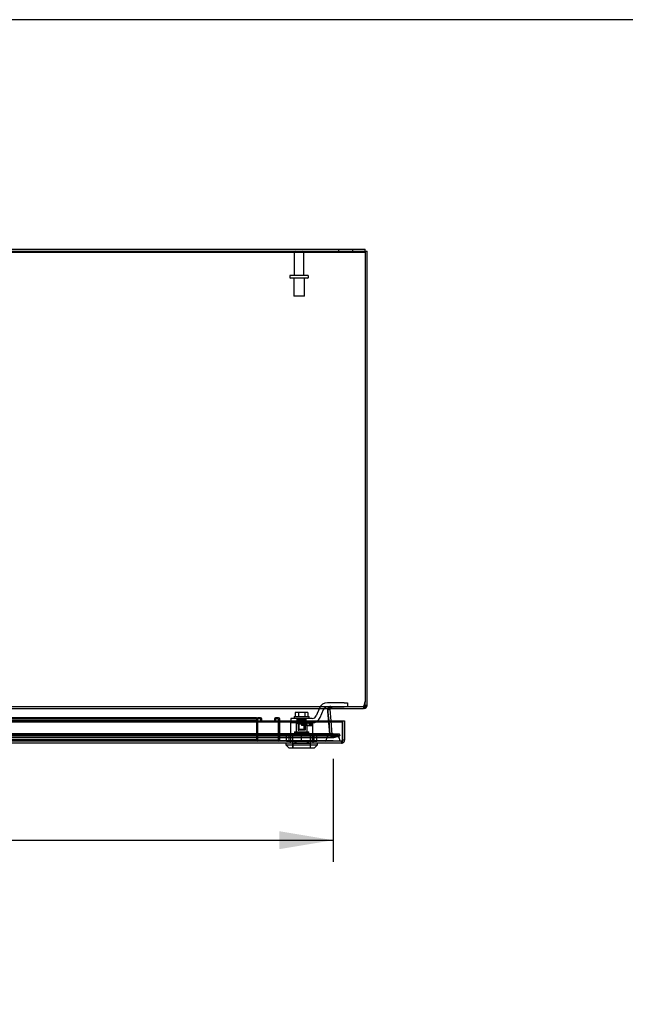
# Model space of a CAD drawing. Header units: inches. Extents: x 1 to 299, y -2 to 199.
# Tile 17 of 26: x 84 to 105, y 165 to 199. Entities that reach past the tile are written whole.
import ezdxf
from ezdxf.enums import TextEntityAlignment as Align
from ezdxf.lldxf.tags import DXFTag

# ---------------------------------------------------------------- set-up
doc = ezdxf.new("R2010")
doc.units = ezdxf.units.IN
doc.header["$MEASUREMENT"] = 0
for name, color, linetype in [('COM70220', 7, 'Continuous'), ('COM70708-4', 7, 'Continuous'), ('COM70709-12', 7, 'Continuous'), ('COM70710-7', 7, 'Continuous'), ('COM70711-4', 7, 'Continuous'), ('COM70712-12', 7, 'Continuous'), ('COM70714-1', 7, 'Continuous'), ('COM70714-4', 7, 'Continuous'), ('Default', 7, 'Continuous'), ('LOK10031', 7, 'Continuous'), ('LOK10031_CAM', 7, 'Continuous'), ('LOK10031_INSERT', 7, 'Continuous'), ('LOK10031_NUT', 7, 'Continuous'), ('LOK10031_SC', 7, 'Continuous'), ('STD26089', 7, 'Continuous')]:
    doc.layers.add(name, color=color, linetype=linetype)
doc.styles.add('SEACAD_Times_New_Roman', font='times.ttf')
tags = doc.linetypes.add('HIDDEN2', pattern=[0.1875, 0.125, -0.0625]).pattern_tags.tags
tags[6:7] = [DXFTag(74, 4), DXFTag(75, 0), DXFTag(340, '0'), DXFTag(46, 0.0), DXFTag(50, 0.0), DXFTag(44, 0.0), DXFTag(45, 0.0)]
tags[4:5] = [DXFTag(74, 4), DXFTag(75, 0), DXFTag(340, '0'), DXFTag(46, 0.0), DXFTag(50, 0.0), DXFTag(44, 0.0), DXFTag(45, 0.0)]
doc.dimstyles.new('HAMMOND_(STH_-_300x200)', dxfattribs={"dimtxt": 1.5, "dimasz": 1.875, "dimexe": 0.75, "dimexo": 0.75, "dimgap": 0.375, "dimtad": 0, "dimtih": 1, "dimtoh": 1, "dimzin": 0, "dimdsep": 46, "dimtxsty": 'SEACAD_Times_New_Roman', "dimblk1": '_SE_FILLED', "dimblk2": '_SE_FILLED', "dimsah": 1, "dimcen": 0.75, "dimadec": 0, "dimazin": 0, "dimtfac": 0.8, "dimtofl": 0, "dimtmove": 0, "dimatfit": 3, "dimfxl": 1, "dimtolj": 1, "dimtzin": 0, "dimarcsym": 0})

# ---------------------------------------------------------------- blocks, each defined once
blk = doc.blocks.new('SE3')
at = {"layer": 'COM70220', "color": 7, "linetype": 'HIDDEN2'}
for p, q in [((94.319, 174.04), (61.2, 174.04)), ((94.569, 174.04), (94.319, 174.04)), ((94.319, 173.794), (61.2, 173.794)), ((94.319, 173.792), (61.2, 173.792)), ((94.319, 173.791), (61.2, 173.791)), ((94.569, 173.794), (94.319, 173.794)), ((94.818, 173.792), (94.319, 173.792)), ((94.818, 173.791), (94.319, 173.791)), ((94.32, 173.792), (94.569, 173.794)), ((94.32, 173.791), (94.32, 173.792)), ((94.569, 173.794), (94.818, 173.792)), ((94.818, 173.792), (94.818, 173.791))]:
    blk.add_line(p, q, dxfattribs=at)
blk.add_arc((94.569, 173.79), 0.25, 0, 180, dxfattribs=at)
at = {"layer": 'COM70708-4', "color": 7, "linetype": 'Continuous'}
for p, q in [((59.868, 190.928), (95.688, 190.928)), ((59.868, 190.856), (95.688, 190.856)), ((95.688, 190.856), (95.688, 190.928))]:
    blk.add_line(p, q, dxfattribs=at)
at = {"layer": 'COM70708-4', "color": 7, "linetype": 'HIDDEN2'}
for p, q in [((94.76, 190.928), (94.76, 190.856)), ((95.26, 190.856), (95.26, 190.928))]:
    blk.add_line(p, q, dxfattribs=at)
at = {"layer": 'COM70709-12', "color": 7, "linetype": 'HIDDEN2'}
for p, q in [((59.832, 190.858), (95.688, 190.858)), ((59.884, 175), (95.636, 175)), ((94.517, 175), (94.517, 174.928)), ((95.626, 175), (95.626, 174.928)), ((95.636, 175), (95.636, 174.928)), ((95.65, 175.021), (95.688, 175.173)), ((95.65, 175.021), (95.65, 174.991)), ((94.389, 174.851), (94.389, 174.845)), ((94.391, 174.825), (94.391, 174.831)), ((94.456, 174.043), (94.391, 174.825)), ((94.396, 174.892), (94.396, 174.892)), ((94.456, 174.049), (94.419, 174.491)), ((60.732, 174.047), (94.788, 174.047)), ((60.732, 173.977), (94.788, 173.977)), ((60.958, 173.991), (94.562, 173.991)), ((94.456, 174.043), (94.456, 174.049)), ((94.482, 174.024), (94.456, 174.049)), ((94.482, 174.017), (94.456, 174.043)), ((94.482, 174.024), (94.482, 174.017)), ((94.788, 174.047), (94.576, 173.992)), ((94.576, 173.992), (94.576, 173.923)), ((94.788, 173.977), (94.576, 173.923)), ((94.788, 173.977), (94.788, 174.047)), ((60.958, 173.919), (94.562, 173.919))]:
    blk.add_line(p, q, dxfattribs=at)
at = {"layer": 'COM70709-12', "color": 7, "linetype": 'Continuous'}
for p, q in [((59.832, 190.827), (95.688, 190.827)), ((95.688, 190.847), (95.688, 190.827)), ((95.688, 190.827), (95.688, 175.143)), ((95.65, 174.991), (95.688, 175.143)), ((59.884, 174.928), (95.636, 174.928)), ((94.419, 174.491), (94.391, 174.831)), ((94.395, 174.889), (94.395, 174.883))]:
    blk.add_line(p, q, dxfattribs=at)
for centre, end_param in [((94.517, 174.851), 3.297963), ((94.517, 174.845), 3.116916)]:
    blk.add_ellipse(centre, major_axis=(0.128, 0), ratio=0.996195, start_param=2.838142, end_param=end_param, dxfattribs=at)
at = {"layer": 'COM70709-12', "color": 7, "linetype": 'HIDDEN2'}
blk.add_ellipse((94.517, 174.845), major_axis=(0.128, 0), ratio=0.996195, start_param=3.116916, end_param=3.297963, dxfattribs=at)
for points, knots in [([(94.395, 174.883), (94.397, 174.896), (94.399, 174.908), (94.405, 174.932), (94.409, 174.942), (94.417, 174.961), (94.421, 174.969), (94.431, 174.981), (94.436, 174.986), (94.446, 174.993), (94.452, 174.995), (94.464, 174.998), (94.47, 174.999), (94.483, 175), (94.49, 175), (94.503, 175), (94.51, 175), (94.517, 175)], [0, 0, 0, 0, 0.125, 0.125, 0.25, 0.25, 0.375, 0.375, 0.5, 0.5, 0.625, 0.625, 0.75, 0.75, 0.875, 0.875, 1, 1, 1, 1]), ([(95.636, 175), (95.638, 175), (95.639, 175.001), (95.641, 175.003), (95.642, 175.004), (95.645, 175.008), (95.646, 175.01), (95.648, 175.015), (95.649, 175.018), (95.65, 175.021)], [0, 0, 0, 0, 0.25, 0.25, 0.5, 0.5, 0.75, 0.75, 1, 1, 1, 1]), ([(94.482, 174.024), (94.49, 174.019), (94.498, 174.013), (94.513, 174.004), (94.521, 174), (94.537, 173.994), (94.545, 173.992), (94.56, 173.991), (94.568, 173.991), (94.576, 173.992)], [0, 0, 0, 0, 0.25, 0.25, 0.5, 0.5, 0.75, 0.75, 1, 1, 1, 1]), ([(94.482, 174.017), (94.49, 174.002), (94.498, 173.987), (94.513, 173.959), (94.521, 173.947), (94.537, 173.929), (94.545, 173.923), (94.553, 173.921)], [0, 0, 0, 0, 0.25, 0.25, 0.5, 0.5, 0.75, 0.75, 0.75, 0.75])]:
    blk.add_open_spline(points, degree=3, knots=knots, dxfattribs=at)
at = {"layer": 'COM70709-12', "color": 7, "linetype": 'Continuous'}
for points, knots in [([(95.636, 174.928), (95.639, 174.928), (95.641, 174.934), (95.646, 174.956), (95.648, 174.972), (95.65, 174.991)], [0, 0, 0, 0, 0.5, 0.5, 1, 1, 1, 1]), ([(94.395, 174.889), (94.395, 174.89), (94.397, 174.893), (94.398, 174.896), (94.401, 174.899), (94.403, 174.902), (94.406, 174.905), (94.408, 174.908), (94.411, 174.911), (94.414, 174.913), (94.418, 174.916), (94.421, 174.918), (94.425, 174.919), (94.429, 174.921), (94.433, 174.922), (94.437, 174.924), (94.445, 174.926), (94.458, 174.927), (94.475, 174.928), (94.49, 174.928), (94.503, 174.928), (94.512, 174.928), (94.517, 174.928)], [0, 0, 0, 0, 0.026796, 0.053991, 0.081615, 0.109696, 0.138256, 0.167315, 0.196889, 0.226991, 0.257626, 0.288795, 0.320494, 0.352717, 0.385455, 0.418697, 0.452431, 0.582869, 0.718703, 0.811509, 0.905464, 1, 1, 1, 1])]:
    blk.add_open_spline(points, degree=3, knots=knots, dxfattribs=at)
at = {"layer": 'COM70709-12', "color": 7, "linetype": 'HIDDEN2'}
blk.add_open_spline([(94.562, 173.919), (94.567, 173.919), (94.571, 173.92), (94.576, 173.923)], degree=3, dxfattribs=at)
at = {"layer": 'COM70710-7', "color": 7, "linetype": 'HIDDEN2'}
for p, q in [((94.429, 174.921), (94.429, 174.979)), ((94.435, 174.923), (94.435, 174.983)), ((94.386, 174.883), (94.388, 174.901)), ((94.462, 174.02), (94.386, 174.889)), ((94.387, 174.892), (94.387, 174.892)), ((94.388, 174.895), (94.388, 174.901)), ((60.737, 174.043), (94.783, 174.043)), ((60.737, 173.974), (94.783, 173.974)), ((60.958, 173.987), (94.57, 173.987)), ((94.462, 174.02), (94.462, 174.014)), ((94.466, 173.998), (94.462, 174.014)), ((94.509, 173.994), (94.466, 174.015)), ((94.466, 174.015), (94.466, 173.998)), ((94.515, 173.992), (94.509, 173.994)), ((94.509, 173.994), (94.509, 173.934)), ((94.57, 173.987), (94.515, 173.992)), ((94.515, 173.992), (94.515, 173.93)), ((94.579, 173.989), (94.579, 173.919)), ((94.783, 173.974), (94.579, 173.919)), ((94.783, 174.043), (94.783, 173.974)), ((60.951, 173.915), (94.57, 173.915)), ((94.515, 173.93), (94.509, 173.934))]:
    blk.add_line(p, q, dxfattribs=at)
at = {"layer": 'COM70710-7', "color": 7, "linetype": 'Continuous'}
blk.add_line((95.686, 175.026), (95.686, 175.006), dxfattribs=at)
at = {"layer": 'COM70710-7', "color": 7, "linetype": 'HIDDEN2'}
blk.add_arc((94.529, 174.716), 0.228, 116.0219, 128.2776, dxfattribs=at)
blk.add_open_spline([(95.686, 175.006), (95.683, 174.995), (95.68, 174.984), (95.675, 174.965), (95.672, 174.957), (95.666, 174.943), (95.663, 174.938), (95.658, 174.93), (95.655, 174.928), (95.652, 174.928)], degree=3, knots=[0, 0, 0, 0, 0.25, 0.25, 0.5, 0.5, 0.75, 0.75, 1, 1, 1, 1], dxfattribs=at)
at = {"layer": 'COM70711-4', "color": 7, "linetype": 'Continuous'}
for p, q in [((95.688, 190.856), (95.76, 190.856)), ((95.688, 190.847), (95.688, 190.856)), ((95.76, 175.036), (95.76, 190.856)), ((95.652, 174.998), (95.652, 174.928)), ((95.688, 175.036), (95.688, 175.143)), ((95.688, 175.036), (95.76, 175.036)), ((94.389, 174.847), (94.39, 174.834)), ((94.394, 174.796), (94.42, 174.491)), ((94.458, 174.889), (94.395, 174.884)), ((94.458, 174.889), (94.492, 174.491)), ((94.472, 174.921), (94.467, 174.927)), ((94.474, 174.923), (94.47, 174.928)), ((94.474, 174.923), (94.472, 174.921)), ((95.652, 174.928), (95.636, 174.928))]:
    blk.add_line(p, q, dxfattribs=at)
at = {"layer": 'COM70711-4', "color": 7, "linetype": 'HIDDEN2'}
for p, q in [((94.435, 174.983), (94.429, 174.979)), ((94.467, 174.927), (94.429, 174.979)), ((94.47, 174.928), (94.435, 174.983)), ((94.493, 174.928), (94.493, 175)), ((95.652, 175), (95.636, 175)), ((95.652, 175), (95.652, 174.998)), ((95.687, 175.026), (95.756, 175.006)), ((94.458, 174.895), (94.386, 174.901)), ((94.395, 174.884), (94.386, 174.883)), ((94.386, 174.883), (94.389, 174.847)), ((94.39, 174.834), (94.394, 174.796)), ((94.42, 174.491), (94.462, 174.016)), ((94.492, 174.491), (94.533, 174.022)), ((94.533, 174.022), (94.462, 174.016)), ((94.534, 174.02), (94.462, 174.014)), ((94.462, 174.016), (94.462, 174.014)), ((94.535, 174.015), (94.465, 173.998)), ((94.549, 173.994), (94.509, 173.934)), ((94.533, 174.022), (94.534, 174.02)), ((94.549, 173.994), (94.57, 173.987)), ((94.57, 173.987), (94.579, 173.989)), ((94.57, 173.987), (94.57, 173.915)), ((94.579, 173.989), (94.783, 174.043)), ((94.579, 173.989), (94.597, 173.919)), ((94.597, 173.919), (94.802, 173.974)), ((94.783, 174.043), (94.802, 173.974)), ((94.57, 173.915), (94.597, 173.919))]:
    blk.add_line(p, q, dxfattribs=at)
for centre, radius, start, end in [((94.493, 174.892), 0.108, 126.8349, 185), ((94.493, 174.892), 0.108, 90, 122.7769), ((94.57, 174.023), 0.108, 185.0001, 235.7898), ((94.57, 174.023), 0.036, 185, 235.7899), ((94.57, 174.023), 0.108, 235.7899, 270)]:
    blk.add_arc(centre, radius, start, end, dxfattribs=at)
at = {"layer": 'COM70711-4', "color": 7, "linetype": 'Continuous'}
for centre, radius, start, end in [((95.652, 175.036), 0.108, 270, 0), ((95.652, 175.036), 0.036, 270, 0), ((94.493, 174.892), 0.036, 126.8349, 185)]:
    blk.add_arc(centre, radius, start, end, dxfattribs=at)
at = {"layer": 'COM70712-12', "color": 7, "linetype": 'Continuous'}
for p, q in [((60.617, 174.491), (94.903, 174.491)), ((60.617, 174.46), (94.903, 174.46)), ((94.903, 174.491), (94.903, 173.826)), ((94.903, 174.491), (94.975, 174.491)), ((94.903, 174.491), (94.903, 174.46)), ((94.903, 173.781), (94.903, 174.46)), ((94.975, 174.491), (94.975, 173.826)), ((94.867, 173.718), (60.653, 173.718)), ((94.903, 173.725), (94.903, 173.826)), ((94.975, 173.826), (94.903, 173.826)), ((94.903, 173.725), (94.903, 173.825)), ((94.903, 173.781), (94.903, 173.723)), ((94.903, 173.725), (94.903, 173.725))]:
    blk.add_line(p, q, dxfattribs=at)
at = {"layer": 'COM70712-12', "color": 7, "linetype": 'HIDDEN2'}
for p, q in [((94.867, 173.79), (60.653, 173.79)), ((93.079, 173.79), (93.079, 173.788)), ((93.276, 173.79), (93.276, 173.718)), ((93.673, 173.79), (93.673, 173.718)), ((93.87, 173.79), (93.87, 173.788)), ((94.867, 173.79), (94.867, 173.718))]:
    blk.add_line(p, q, dxfattribs=at)
blk.add_arc((94.867, 173.826), 0.036, 270, 357.3202, dxfattribs=at)
at = {"layer": 'COM70712-12', "color": 7, "linetype": 'Continuous'}
for radius, start, end in [(0.108, 270, 289.4491), (0.036, 357.3202, 0), (0.108, 289.4712, 0)]:
    blk.add_arc((94.867, 173.826), radius, start, end, dxfattribs=at)
at = {"layer": 'COM70712-12', "color": 7, "linetype": 'HIDDEN2'}
blk.add_ellipse((94.867, 173.826), major_axis=(0.0396, 0), ratio=0.908294, start_param=4.712389, end_param=5.846853, dxfattribs=at)
at = {"layer": 'COM70712-12', "color": 7, "linetype": 'Continuous'}
blk.add_ellipse((94.867, 173.826), major_axis=(0.119, 0), ratio=0.908294, start_param=4.712389, end_param=5.019287, dxfattribs=at)
at = {"layer": 'COM70714-1', "color": 7, "linetype": 'HIDDEN2'}
for p, q in [((91.902, 174.603), (62.339, 174.603)), ((91.902, 174.563), (62.339, 174.563)), ((91.902, 174.509), (62.339, 174.509)), ((91.902, 174.603), (91.902, 174.56)), ((91.902, 174.56), (91.902, 173.833)), ((91.902, 173.83), (62.339, 173.83)), ((91.902, 173.833), (91.902, 173.79))]:
    blk.add_line(p, q, dxfattribs=at)
at = {"layer": 'COM70714-4', "color": 7, "linetype": 'HIDDEN2'}
for p, q in [((91.902, 174.56), (91.902, 173.833)), ((91.942, 174.56), (91.942, 173.833)), ((92.047, 174.603), (91.945, 174.603)), ((92.047, 174.563), (91.945, 174.563)), ((92.05, 174.509), (92.05, 174.56)), ((92.09, 174.509), (92.05, 174.509)), ((92.09, 174.509), (92.09, 174.56)), ((92.527, 174.56), (92.527, 174.509)), ((92.527, 174.509), (92.567, 174.509)), ((92.567, 174.56), (92.567, 174.509)), ((92.672, 174.603), (92.57, 174.603)), ((92.672, 174.563), (92.57, 174.563)), ((92.675, 173.833), (92.675, 174.56)), ((92.715, 173.833), (92.715, 174.56)), ((91.945, 173.83), (92.672, 173.83))]:
    blk.add_line(p, q, dxfattribs=at)
for centre, radius, start, end in [((91.945, 174.56), 0.043, 90, 180), ((91.945, 174.56), 0.003, 90, 180), ((92.047, 174.56), 0.043, 0, 90), ((92.047, 174.56), 0.003, 0, 90), ((92.57, 174.56), 0.043, 90, 180), ((92.57, 174.56), 0.003, 90, 180), ((92.672, 174.56), 0.043, 0, 90), ((92.672, 174.56), 0.003, 0, 90), ((91.945, 173.833), 0.043, 180, 270), ((91.945, 173.833), 0.003, 180, 270), ((92.672, 173.833), 0.003, 270, 0), ((92.672, 173.833), 0.043, 270, 0)]:
    blk.add_arc(centre, radius, start, end, dxfattribs=at)
at = {"layer": 'LOK10031', "color": 7, "linetype": 'HIDDEN2'}
for p, q in [((93.586, 174.428), (93.082, 174.428)), ((93.082, 174.428), (93.082, 173.788)), ((93.281, 174.428), (93.281, 174.118)), ((93.475, 174.428), (93.475, 174.328)), ((93.668, 174.328), (93.475, 174.328)), ((93.668, 174.328), (93.668, 174.428)), ((93.668, 174.328), (93.867, 174.328)), ((93.668, 174.118), (93.668, 174.328)), ((93.867, 174.428), (93.848, 174.428)), ((93.867, 174.328), (93.867, 174.428)), ((93.867, 173.788), (93.867, 174.328)), ((93.16, 174.058), (93.79, 174.058)), ((93.16, 174.058), (93.16, 173.558)), ((93.225, 174.118), (93.725, 174.118)), ((93.225, 174.118), (93.225, 174.058)), ((93.725, 174.058), (93.725, 174.118)), ((93.79, 173.558), (93.79, 174.058)), ((93.079, 173.788), (93.079, 173.718)), ((93.079, 173.788), (93.244, 173.788)), ((93.244, 173.788), (93.244, 173.718)), ((93.244, 173.788), (93.706, 173.788)), ((93.706, 173.788), (93.706, 173.718)), ((93.706, 173.788), (93.87, 173.788)), ((93.87, 173.788), (93.87, 173.718))]:
    blk.add_line(p, q, dxfattribs=at)
at = {"layer": 'LOK10031', "color": 7, "linetype": 'Continuous'}
for p, q in [((92.925, 173.718), (92.925, 173.658)), ((92.925, 173.658), (94.025, 173.658)), ((92.925, 173.658), (93.025, 173.558)), ((93.925, 173.558), (94.025, 173.658)), ((94.025, 173.658), (94.025, 173.718)), ((93.025, 173.558), (93.925, 173.558))]:
    blk.add_line(p, q, dxfattribs=at)
at = {"layer": 'LOK10031_CAM', "color": 7, "linetype": 'HIDDEN2'}
for p, q in [((94.953, 175.128), (94.374, 175.128)), ((94.374, 174.978), (94.953, 174.978)), ((94.953, 175.128), (95.078, 175.128)), ((95.078, 174.978), (94.953, 174.978)), ((95.078, 175.128), (95.078, 174.978)), ((94.096, 174.941), (93.987, 174.672)), ((94.127, 174.616), (94.235, 174.885)), ((93.473, 174.578), (93.098, 174.578)), ((93.098, 174.578), (93.098, 174.428)), ((93.316, 174.428), (93.316, 174.578)), ((93.848, 174.578), (93.473, 174.578)), ((93.586, 174.428), (93.848, 174.428)), ((93.631, 174.428), (93.631, 174.578)), ((93.721, 174.398), (93.721, 174.428)), ((93.811, 174.368), (93.751, 174.368)), ((93.841, 174.398), (93.841, 174.428))]:
    blk.add_line(p, q, dxfattribs=at)
for centre, radius, start, end in [((94.374, 174.828), 0.3, 90, 157.9806), ((94.374, 174.828), 0.15, 90, 157.9806), ((93.848, 174.728), 0.15, 270, 337.9806), ((93.751, 174.398), 0.03, 180, 270), ((93.811, 174.398), 0.03, 270, 0), ((93.848, 174.728), 0.3, 270, 337.9806)]:
    blk.add_arc(centre, radius, start, end, dxfattribs=at)
at = {"layer": 'LOK10031_INSERT', "color": 7, "linetype": 'HIDDEN2'}
for p, q in [((93.319, 174.393), (93.281, 174.393)), ((93.281, 174.393), (93.281, 174.103)), ((93.36, 174.543), (93.319, 174.543)), ((93.319, 174.393), (93.319, 174.543)), ((93.357, 174.543), (93.357, 174.168)), ((93.36, 174.543), (93.36, 174.393)), ((93.36, 174.543), (93.589, 174.543)), ((93.36, 174.393), (93.589, 174.393)), ((93.376, 174.543), (93.376, 174.168)), ((93.573, 174.168), (93.573, 174.543)), ((93.631, 174.543), (93.589, 174.543)), ((93.589, 174.393), (93.589, 174.543)), ((93.593, 174.543), (93.593, 174.168)), ((93.631, 174.428), (93.631, 174.393)), ((93.631, 174.393), (93.668, 174.393)), ((93.668, 174.103), (93.668, 174.393)), ((93.162, 174.043), (93.787, 174.043)), ((93.162, 174.043), (93.162, 173.708)), ((93.225, 174.103), (93.725, 174.103)), ((93.225, 174.103), (93.225, 174.043)), ((93.357, 174.168), (93.376, 174.168)), ((93.573, 174.168), (93.376, 174.168)), ((93.593, 174.168), (93.573, 174.168)), ((93.725, 174.043), (93.725, 174.103)), ((93.787, 173.708), (93.787, 174.043)), ((93.165, 173.708), (93.162, 173.708)), ((93.165, 173.708), (93.165, 173.558)), ((93.785, 173.708), (93.165, 173.708)), ((93.785, 173.708), (93.787, 173.708)), ((93.785, 173.558), (93.785, 173.708))]:
    blk.add_line(p, q, dxfattribs=at)
at = {"layer": 'LOK10031_NUT', "color": 7, "linetype": 'HIDDEN2'}
for p, q in [((93.475, 173.99), (92.945, 173.99)), ((92.945, 173.775), (92.945, 173.99)), ((93.042, 173.775), (93.042, 173.99)), ((93.091, 173.99), (93.091, 173.775)), ((94.005, 173.99), (93.475, 173.99)), ((93.475, 173.775), (93.475, 173.99)), ((93.859, 173.775), (93.859, 173.99)), ((93.908, 173.775), (93.908, 173.99)), ((94.005, 173.775), (94.005, 173.99)), ((93.475, 173.775), (92.945, 173.775)), ((94.005, 173.775), (93.475, 173.775))]:
    blk.add_line(p, q, dxfattribs=at)
at = {"layer": 'LOK10031_SC', "color": 7, "linetype": 'HIDDEN2'}
for p, q in [((93.212, 174.648), (93.737, 174.648)), ((93.212, 174.648), (93.212, 174.578)), ((93.364, 174.785), (93.253, 174.785)), ((93.253, 174.785), (93.253, 174.648)), ((93.586, 174.785), (93.364, 174.785)), ((93.364, 174.785), (93.364, 174.648)), ((93.697, 174.785), (93.586, 174.785)), ((93.586, 174.785), (93.586, 174.648)), ((93.697, 174.785), (93.697, 174.648)), ((93.737, 174.578), (93.737, 174.648)), ((93.357, 174.578), (93.357, 174.203)), ((93.357, 174.578), (93.381, 174.578)), ((93.381, 174.203), (93.381, 174.578)), ((93.569, 174.203), (93.569, 174.578)), ((93.593, 174.578), (93.569, 174.578)), ((93.593, 174.203), (93.593, 174.578)), ((93.357, 174.203), (93.593, 174.203))]:
    blk.add_line(p, q, dxfattribs=at)
at = {"layer": 'STD26089', "color": 7, "linetype": 'HIDDEN2'}
for p, q in [((93.219, 190.796), (93.219, 190.019)), ((93.551, 190.019), (93.551, 190.796)), ((93.06, 189.989), (93.06, 189.949)), ((93.68, 190.019), (93.09, 190.019)), ((93.68, 189.919), (93.09, 189.919)), ((93.198, 189.919), (93.198, 189.294)), ((93.573, 189.294), (93.573, 189.919)), ((93.71, 189.949), (93.71, 189.989)), ((93.573, 189.294), (93.198, 189.294))]:
    blk.add_line(p, q, dxfattribs=at)
for centre, radius, start, end in [((93.279, 190.796), 0.06, 90, 180), ((93.491, 190.796), 0.06, 0, 90), ((93.09, 189.989), 0.03, 90, 180), ((93.09, 189.949), 0.03, 180, 270), ((93.68, 189.989), 0.03, 0, 90), ((93.68, 189.949), 0.03, 270, 0)]:
    blk.add_arc(centre, radius, start, end, dxfattribs=at)
blk = doc.blocks.new('DMBLK316')
at = {"layer": 'Default', "linetype": 'Continuous', "transparency": 16777216}
for points in [[(62.826, 170.024), (62.826, 170.649), (60.951, 170.337)], [(92.701, 170.024), (94.576, 170.337), (92.701, 170.649)]]:
    blk.add_hatch(color=7, dxfattribs=at).paths.add_polyline_path(points)
at = {"layer": 'Default', "color": 7, "linetype": 'Continuous', "transparency": 16777216}
for p, q in [((60.951, 173.165), (60.951, 169.587)), ((94.576, 173.173), (94.576, 169.587)), ((60.951, 170.337), (72.369, 170.337)), ((83.158, 170.337), (94.576, 170.337))]:
    blk.add_line(p, q, dxfattribs=at)
at = {"layer": 'Default', "color": 7, "linetype": 'Continuous', "transparency": 16777216, "style": 'SEACAD_Times_New_Roman'}
for s, p in [('33.63', (75.204, 171.087)), ('DOOR ', (74.333, 168.837)), ('OPENING', (72.894, 166.587))]:
    blk.add_text(s, height=1.5, dxfattribs=at).set_placement(p, align=Align.TOP_LEFT)
blk = doc.blocks.new('_SE_FILLED')
at = {"color": 0}
blk.add_line((0, 0), (-1, 0), dxfattribs=at)
blk.add_solid([(0, 0), (-1, -0.1665), (-1, 0.1665), (0, 0)], dxfattribs=at)
blk = doc.blocks.new('BORDER')
at = {"layer": 'Default', "color": 7, "linetype": 'Continuous'}
blk.add_line((0, 27.86), (-41.86, 27.86), dxfattribs=at)

msp = doc.modelspace()

# ---------------------------------------------------------------- block references
at = {"layer": 'Default', "color": 7, "xscale": 7.12, "yscale": 7.12, "zscale": 7.12}
msp.add_blockref('BORDER', (299.411, 0.564), dxfattribs=at)
at = {"layer": 'Default'}
msp.add_blockref('SE3', (0, 0), dxfattribs=at)

# ---------------------------------------------------------------- dimensions: what is measured, and where the dimension line sits
at = {"layer": 'Default', "color": 7, "linetype": 'Continuous'}
dim = msp.add_linear_dim(base=(60.951, 170.337), p1=(60.951, 173.915), p2=(94.576, 173.923), angle=0.0124, text='\\A1;<>\\PDOOR \\XOPENING', dimstyle='HAMMOND_(STH_-_300x200)', dxfattribs=at)
dim.commit()
dim.dimension.update_dxf_attribs({"geometry": 'DMBLK316', "text_midpoint": (77.764, 170.337), "dimtype": 161})

doc.saveas('drawing.dxf')
